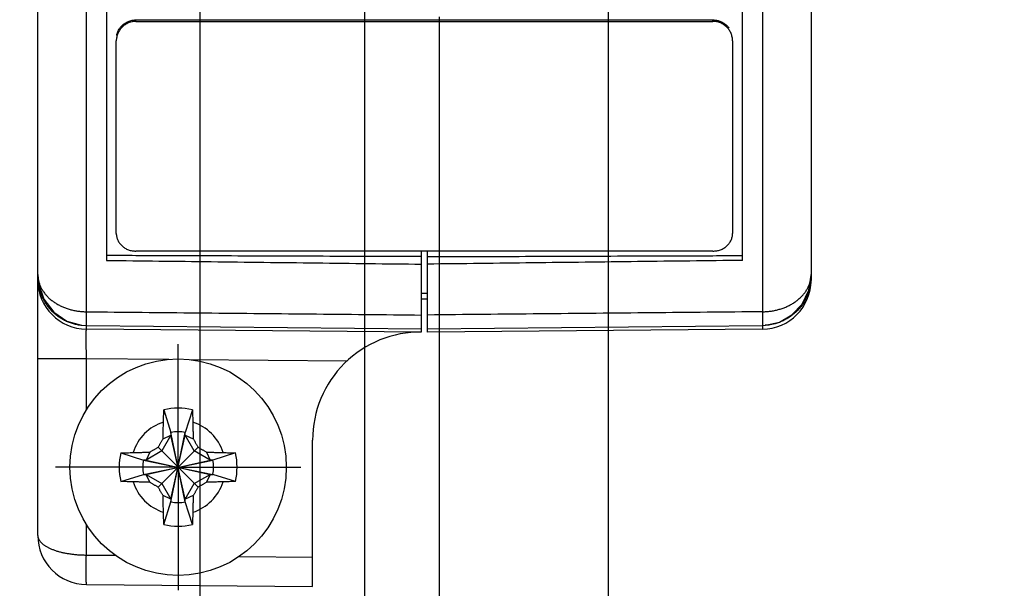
# Model space of a CAD drawing. Header units: inches. Extents: x 0.2 to 16.8, y 0.1 to 10.8.
# Tile 4 of 21: x 2.926 to 3.929, y 2.553 to 3.132. Entities that reach past the tile are written whole.
import ezdxf

# ---------------------------------------------------------------- set-up
doc = ezdxf.new("R2010")
doc.units = ezdxf.units.IN
doc.header["$LTSCALE"] = 0.935
doc.header["$MEASUREMENT"] = 0
doc.linetypes.add('CENTER', pattern=[0.6, 0.375, -0.075, 0.075, -0.075])
doc.layers.get('0').update_dxf_attribs({"linetype": 'CONTINUOUS'})
doc.layers.add('DEFAULT_1', color=7, linetype='CENTER')
doc.layers.add('DIMENSIONS', color=7, linetype='CONTINUOUS')
doc.styles.get("Standard").update_dxf_attribs({"font": 'txt', "width": 0.8})
doc.dimstyles.new('DIMSTYLE_2', dxfattribs={"dimtxt": 0.125, "dimasz": 0.18, "dimexe": 0.18, "dimexo": 0.0625, "dimgap": 0.09, "dimtad": 0, "dimtih": 1, "dimtoh": 1, "dimdec": 3, "dimzin": 4, "dimdsep": 46, "dimtxsty": 'STANDARD', "dimblk": '_FILLED', "dimblk1": '_FILLED', "dimblk2": '_FILLED', "dimcen": 0.09, "dimadec": 0, "dimazin": 0, "dimtp": 0.01, "dimtm": 0.01, "dimtfac": 1, "dimtdec": 3, "dimtofl": 0, "dimtmove": 0, "dimatfit": 3, "dimldrblk": '_FILLED', "dimfxl": 1, "dimtolj": 1, "dimtzin": 4, "dimarcsym": 0})

# ---------------------------------------------------------------- blocks, each defined once
blk = doc.blocks.new('*D4')
at = {"layer": 'DIMENSIONS', "color": 2, "linetype": 'CONTINUOUS'}
blk.add_line((3.3382, 3.4945), (2.2571, 3.4945), dxfattribs=at)
at = {"layer": 'DIMENSIONS', "color": 2, "linetype": 'CONTINUOUS', "width": 0.8}
for s, p in [('[', (1.4946, 3.432)), (']', (2.0946, 3.432)), ('.818', (0.9696, 3.432)), ('20.78', (1.5946, 3.432))]:
    blk.add_text(s, height=0.125, dxfattribs=at).set_placement(p)
blk = doc.blocks.new('_FILLED')
at = {"color": 0, "linetype": 'BYBLOCK'}
blk.add_solid([(0, 0), (-1, 0.1736), (-1, -0.1736)], dxfattribs=at)
blk = doc.blocks.new('*D5')
at = {"layer": 'DIMENSIONS', "color": 2, "linetype": 'CONTINUOUS'}
blk.add_line((3.09, 4.0397), (2.2571, 4.0397), dxfattribs=at)
at = {"layer": 'DIMENSIONS', "color": 2, "linetype": 'CONTINUOUS', "width": 0.8}
for s, p in [('1.363', (0.8696, 3.9772)), ('[', (1.4946, 3.9772)), ('34.63', (1.5946, 3.9772)), (']', (2.0946, 3.9772))]:
    blk.add_text(s, height=0.125, dxfattribs=at).set_placement(p)
blk = doc.blocks.new('*D6')
at = {"layer": 'DIMENSIONS', "color": 2, "linetype": 'CONTINUOUS'}
blk.add_line((3.1221, 3.1855), (2.2571, 3.1855), dxfattribs=at)
at = {"layer": 'DIMENSIONS', "color": 2, "linetype": 'CONTINUOUS', "width": 0.8}
for s, p in [('[', (1.4946, 3.123)), (']', (2.0946, 3.123)), ('.509', (0.9696, 3.123)), ('12.93', (1.5946, 3.123))]:
    blk.add_text(s, height=0.125, dxfattribs=at).set_placement(p)
blk = doc.blocks.new('*D7')
at = {"layer": 'DIMENSIONS', "color": 2, "linetype": 'CONTINUOUS'}
blk.add_line((3.1221, 3.8035), (2.2571, 3.8035), dxfattribs=at)
at = {"layer": 'DIMENSIONS', "color": 2, "linetype": 'CONTINUOUS', "width": 0.8}
for s, p in [('[', (1.4946, 3.741)), (']', (2.0946, 3.741)), ('1.127', (0.8696, 3.741)), ('28.63', (1.5946, 3.741))]:
    blk.add_text(s, height=0.125, dxfattribs=at).set_placement(p)
blk = doc.blocks.new('*D8')
at = {"layer": 'DIMENSIONS', "color": 2, "linetype": 'CONTINUOUS'}
blk.add_line((3.1413, 5.9728), (2.2571, 5.9728), dxfattribs=at)
at = {"layer": 'DIMENSIONS', "color": 2, "linetype": 'CONTINUOUS', "width": 0.8}
for s, p in [('[', (1.4946, 5.9103)), (']', (2.0946, 5.9103)), ('3.296', (0.8696, 5.9103)), ('83.73', (1.5946, 5.9103))]:
    blk.add_text(s, height=0.125, dxfattribs=at).set_placement(p)
blk = doc.blocks.new('*D9')
at = {"layer": 'DIMENSIONS', "color": 2, "linetype": 'CONTINUOUS'}
blk.add_line((3.1413, 6.6465), (2.2571, 6.6465), dxfattribs=at)
at = {"layer": 'DIMENSIONS', "color": 2, "linetype": 'CONTINUOUS', "width": 0.8}
for s, p in [('[', (1.3946, 6.584)), (']', (2.0946, 6.584)), ('3.970', (0.7696, 6.584)), ('100.84', (1.4946, 6.584))]:
    blk.add_text(s, height=0.125, dxfattribs=at).set_placement(p)
blk = doc.blocks.new('*D10')
at = {"layer": 'DIMENSIONS', "color": 2, "linetype": 'CONTINUOUS'}
blk.add_line((3.402, 7.4985), (2.2571, 7.4985), dxfattribs=at)
at = {"layer": 'DIMENSIONS', "color": 2, "linetype": 'CONTINUOUS', "width": 0.8}
for s, p in [('[', (1.3946, 7.436)), (']', (2.0946, 7.436)), ('4.822', (0.7696, 7.436)), ('122.48', (1.4946, 7.436))]:
    blk.add_text(s, height=0.125, dxfattribs=at).set_placement(p)
blk = doc.blocks.new('*D11')
at = {"layer": 'DIMENSIONS', "color": 2, "linetype": 'CONTINUOUS'}
blk.add_line((2.9, 2.6765), (2.2571, 2.6765), dxfattribs=at)
at = {"layer": 'DIMENSIONS', "color": 2, "linetype": 'CONTINUOUS', "width": 0.8}
for s, p in [('.000', (1.3696, 2.614)), ('[', (1.8946, 2.614)), ('0', (1.9946, 2.614)), (']', (2.0946, 2.614))]:
    blk.add_text(s, height=0.125, dxfattribs=at).set_placement(p)
blk = doc.blocks.new('*D12')
at = {"layer": 'DIMENSIONS', "color": 2, "linetype": 'CONTINUOUS'}
for p, q in [((3.5258, 3.3069), (3.5258, 2.3165)), ((3.5258, 2.3165), (3.8279, 2.1543)), ((3.8279, 2.1543), (3.8279, 1.8675))]:
    blk.add_line(p, q, dxfattribs=at)
at = {"layer": 'DIMENSIONS', "color": 2, "linetype": 'CONTINUOUS', "width": 0.8}
for s, p in [(']', (3.8904, 1.705)), ('11.13', (3.8904, 1.205)), ('[', (3.8904, 1.105)), ('.438', (3.8904, 0.58))]:
    blk.add_text(s, height=0.125, rotation=90, dxfattribs=at).set_placement(p)
blk = doc.blocks.new('*D13')
at = {"layer": 'DIMENSIONS', "color": 2, "linetype": 'CONTINUOUS'}
for p, q in [((3.3536, 3.135), (3.3536, 2.1775)), ((3.3536, 2.1775), (3.573, 2.041)), ((3.573, 2.041), (3.573, 1.8675))]:
    blk.add_line(p, q, dxfattribs=at)
at = {"layer": 'DIMENSIONS', "color": 2, "linetype": 'CONTINUOUS', "width": 0.8}
for s, p in [(']', (3.6355, 1.705)), ('6.76', (3.6355, 1.305)), ('[', (3.6355, 1.205)), ('.266', (3.6355, 0.68))]:
    blk.add_text(s, height=0.125, rotation=90, dxfattribs=at).set_placement(p)
blk = doc.blocks.new('*D14')
at = {"layer": 'DIMENSIONS', "color": 2, "linetype": 'CONTINUOUS'}
blk.add_line((3.1096, 3.2243), (3.1096, 1.8675), dxfattribs=at)
at = {"layer": 'DIMENSIONS', "color": 2, "linetype": 'CONTINUOUS', "width": 0.8}
for s, p in [(']', (3.1721, 1.705)), ('0.56', (3.1721, 1.305)), ('[', (3.1721, 1.205)), ('.022', (3.1721, 0.68))]:
    blk.add_text(s, height=0.125, rotation=90, dxfattribs=at).set_placement(p)
blk = doc.blocks.new('*D15')
at = {"layer": 'DIMENSIONS', "color": 2, "linetype": 'CONTINUOUS'}
blk.add_line((3.2776, 3.8521), (3.2776, 1.8675), dxfattribs=at)
at = {"layer": 'DIMENSIONS', "color": 2, "linetype": 'CONTINUOUS', "width": 0.8}
for s, p in [(']', (3.3401, 1.705)), ('4.83', (3.3401, 1.305)), ('[', (3.3401, 1.205)), ('.190', (3.3401, 0.68))]:
    blk.add_text(s, height=0.125, rotation=90, dxfattribs=at).set_placement(p)
blk = doc.blocks.new('*D16')
at = {"layer": 'DIMENSIONS', "color": 2, "linetype": 'CONTINUOUS'}
blk.add_line((3.3289, 6.8341), (3.3289, 8.3074), dxfattribs=at)
at = {"layer": 'DIMENSIONS', "color": 2, "linetype": 'CONTINUOUS', "width": 0.8}
for s, p in [(']', (3.3914, 9.6949)), ('6.13', (3.3914, 9.2949)), ('[', (3.3914, 9.1949)), ('.241', (3.3914, 8.6699)), ('2X ', (3.3914, 8.3699))]:
    blk.add_text(s, height=0.125, rotation=90, dxfattribs=at).set_placement(p)

msp = doc.modelspace()

# ---------------------------------------------------------------- linework, layer by layer
at = {"color": 7, "linetype": 'CONTINUOUS'}
for p, q in [((3.7326, 7.5679), (3.7326, 2.8726)), ((2.9446, 2.607), (2.9446, 7.3024)), ((3.0146, 7.2879), (3.0146, 2.887)), ((3.6626, 2.887), (3.6626, 7.2879)), ((3.0446, 3.1318), (3.6326, 3.1318)), ((3.0446, 3.1303), (3.6326, 3.1303)), ((3.0246, 2.9145), (3.0246, 3.1104)), ((3.6526, 3.1104), (3.6526, 2.9145)), ((3.6326, 2.8965), (3.0446, 2.8965)), ((3.3356, 2.8142), (3.3356, 2.8965)), ((3.3416, 2.8141), (3.3416, 2.8965)), ((3.7326, 2.8725), (3.7326, 2.8721)), ((3.7326, 2.8721), (3.7326, 2.8671)), ((3.3416, 2.8475), (3.3356, 2.8475)), ((2.9941, 2.8208), (3.3356, 2.8175)), ((3.3416, 2.8175), (3.6831, 2.8208)), ((3.3356, 2.8141), (2.9942, 2.817)), ((3.683, 2.817), (3.3416, 2.8141)), ((3.0731, 2.7348), (3.0803, 2.7119)), ((3.1021, 2.7348), (3.0949, 2.7119)), ((3.0949, 2.6411), (3.0803, 2.7119)), ((3.0803, 2.7119), (3.0803, 2.709)), ((3.0803, 2.6411), (3.0949, 2.7119)), ((3.0949, 2.709), (3.0949, 2.7119)), ((3.0803, 2.709), (3.0711, 2.693)), ((3.0723, 2.7055), (3.0803, 2.709)), ((3.0949, 2.644), (3.0803, 2.709)), ((3.0803, 2.644), (3.0949, 2.709)), ((3.0949, 2.709), (3.1029, 2.7055)), ((3.1041, 2.693), (3.0949, 2.709)), ((3.2246, 2.555), (3.2246, 2.7041)), ((3.0293, 2.691), (3.0522, 2.6838)), ((3.0711, 2.693), (3.0551, 2.6838)), ((3.0586, 2.6918), (3.0551, 2.6838)), ((3.1079, 2.6561), (3.0673, 2.6968)), ((3.0673, 2.6561), (3.1079, 2.6968)), ((3.1201, 2.6838), (3.1041, 2.693)), ((3.1166, 2.6918), (3.1201, 2.6838)), ((3.1459, 2.691), (3.123, 2.6838)), ((3.0551, 2.6838), (3.0522, 2.6838)), ((3.0522, 2.6838), (3.123, 2.6692)), ((3.0522, 2.6692), (3.123, 2.6838)), ((3.0551, 2.6838), (3.1201, 2.6692)), ((3.0551, 2.6692), (3.1201, 2.6838)), ((3.123, 2.6838), (3.1201, 2.6838)), ((3.0293, 2.662), (3.0522, 2.6692)), ((3.0522, 2.6692), (3.0551, 2.6692)), ((3.0551, 2.6692), (3.0711, 2.66)), ((3.0586, 2.6612), (3.0551, 2.6692)), ((3.1041, 2.66), (3.1201, 2.6692)), ((3.1201, 2.6692), (3.1166, 2.6612)), ((3.1201, 2.6692), (3.123, 2.6692)), ((3.1459, 2.662), (3.123, 2.6692)), ((3.0711, 2.66), (3.0803, 2.644)), ((3.0949, 2.644), (3.1041, 2.66)), ((3.0803, 2.644), (3.0723, 2.6475)), ((3.0731, 2.6182), (3.0803, 2.6411)), ((3.0803, 2.644), (3.0803, 2.6411)), ((3.1029, 2.6475), (3.0949, 2.644)), ((3.0949, 2.6411), (3.0949, 2.644)), ((3.1021, 2.6182), (3.0949, 2.6411)), ((2.9942, 2.557), (3.2246, 2.555))]:
    msp.add_line(p, q, dxfattribs=at)
at = {"color": 9, "linetype": 'CONTINUOUS'}
for p, q in [((2.9942, 2.8347), (2.9942, 7.3402)), ((3.683, 7.3402), (3.683, 2.8347)), ((3.0446, 3.1303), (3.0446, 3.1318)), ((3.6326, 3.1303), (3.6326, 3.1318)), ((2.9942, 2.817), (2.9942, 2.8208)), ((3.683, 2.8208), (3.683, 2.817)), ((2.9446, 2.787), (2.9942, 2.787)), ((2.9942, 2.787), (3.0782, 2.7863)), ((2.9942, 2.7349), (2.9942, 2.787)), ((3.0987, 2.7861), (3.2598, 2.7847)), ((2.9942, 2.587), (2.9942, 2.618)), ((2.9942, 2.587), (3.0235, 2.5868)), ((3.1501, 2.5857), (3.2246, 2.585))]:
    msp.add_line(p, q, dxfattribs=at)
at = {"color": 7, "linetype": 'CONTINUOUS'}
for points in [[(2.9446, 2.8725), (2.9453, 2.8636), (2.9509, 2.8474), (2.9608, 2.8343), (2.9741, 2.8253), (2.9893, 2.821), (2.9941, 2.8208)], [(3.6831, 2.8208), (3.6862, 2.8209), (3.7003, 2.8241), (3.7131, 2.8315), (3.7234, 2.8426), (3.7302, 2.8566), (3.7326, 2.8721)]]:
    msp.add_lwpolyline(points, dxfattribs=at)
msp.add_circle((3.0876, 2.6765), 0.1102, dxfattribs=at)
for centre, radius, start, end in [((2.9946, 2.867), 0.05, 180.0001, 269.5), ((3.6826, 2.867), 0.05, 270.5, 360), ((3.3346, 2.7041), 0.11, 89.4583, 180), ((3.0876, 2.6765), 0.0601, 76.0154, 103.9846), ((3.0876, 2.6765), 0.0361, 78.3738, 101.6262), ((3.0876, 2.6765), 0.0601, 166.0154, 193.9846), ((3.0876, 2.6765), 0.0601, 346.0154, 13.9846), ((3.0876, 2.6765), 0.0361, 168.3738, 191.6262), ((3.0876, 2.6765), 0.0361, 348.3738, 11.6262), ((3.0876, 2.6765), 0.0361, 258.3738, 281.6262), ((3.0876, 2.6765), 0.0601, 256.0154, 283.9846), ((2.9946, 2.607), 0.05, 180, 269.4726)]:
    msp.add_arc(centre, radius, start, end, dxfattribs=at)
at = {"color": 9, "linetype": 'CONTINUOUS'}
for start, end in [(108.0064, 161.9936), (18.0064, 71.9936), (198.0064, 251.9936), (288.0064, 341.9936)]:
    msp.add_arc((3.0876, 2.6765), 0.0483, start, end, dxfattribs=at)
at = {"color": 7, "linetype": 'CONTINUOUS'}
for points, knots in [([(3.032, 3.1274), (3.0325, 3.1278), (3.034, 3.1289), (3.0369, 3.1304), (3.0397, 3.1313), (3.0412, 3.1315), (3.0415, 3.1316)], [0, 0, 0, 0, 0.177368, 0.550972, 0.925398, 1, 1, 1, 1]), ([(3.6326, 3.1318), (3.6339, 3.1318), (3.6362, 3.1316), (3.6383, 3.131), (3.6392, 3.1307)], [0, 0, 0, 0, 0.580978, 1, 1, 1, 1]), ([(3.6392, 3.1307), (3.6396, 3.1306), (3.6411, 3.13), (3.6432, 3.1289), (3.6447, 3.1278), (3.6452, 3.1274)], [0, 0, 0, 0, 0.158837, 0.729215, 1, 1, 1, 1]), ([(3.0313, 3.1252), (3.031, 3.125), (3.0298, 3.1238), (3.0279, 3.1215), (3.026, 3.1181), (3.0249, 3.1143), (3.0246, 3.1117), (3.0246, 3.1104)], [0, 0, 0, 0, 0.065485, 0.299555, 0.533343, 0.766809, 1, 1, 1, 1]), ([(3.025, 3.1162), (3.0253, 3.1174), (3.026, 3.1198), (3.0274, 3.1222), (3.0283, 3.1235), (3.0284, 3.1237)], [0, 0, 0, 0, 0.438618, 0.908412, 1, 1, 1, 1]), ([(3.0284, 3.1237), (3.029, 3.1245), (3.0302, 3.1258), (3.0315, 3.127), (3.032, 3.1274)], [0, 0, 0, 0, 0.605173, 1, 1, 1, 1]), ([(3.0384, 3.1294), (3.0379, 3.1292), (3.0362, 3.1286), (3.0341, 3.1274), (3.0325, 3.1263), (3.0321, 3.1259)], [0, 0, 0, 0, 0.219017, 0.756002, 1, 1, 1, 1]), ([(3.0446, 3.1303), (3.0433, 3.1303), (3.0412, 3.1301), (3.0392, 3.1296), (3.0384, 3.1294)], [0, 0, 0, 0, 0.628091, 1, 1, 1, 1]), ([(3.6451, 3.1259), (3.6447, 3.1263), (3.6431, 3.1274), (3.6403, 3.1289), (3.6365, 3.1301), (3.6339, 3.1303), (3.6326, 3.1303)], [0, 0, 0, 0, 0.131505, 0.420917, 0.710424, 1, 1, 1, 1]), ([(3.6526, 3.1104), (3.6526, 3.1117), (3.6523, 3.1143), (3.6512, 3.1181), (3.6493, 3.1215), (3.6474, 3.1238), (3.6462, 3.125), (3.6459, 3.1252)], [0, 0, 0, 0, 0.233191, 0.466657, 0.700445, 0.934515, 1, 1, 1, 1]), ([(3.0246, 2.9145), (3.0246, 2.9133), (3.0249, 2.9109), (3.026, 2.9075), (3.0279, 2.9044), (3.0304, 2.9016), (3.0334, 2.8994), (3.0369, 2.8977), (3.0407, 2.8967), (3.0433, 2.8965), (3.0446, 2.8965)], [0, 0, 0, 0, 0.118995, 0.238686, 0.360007, 0.483603, 0.609751, 0.738272, 0.868634, 1, 1, 1, 1]), ([(3.6326, 2.8965), (3.6339, 2.8965), (3.6365, 2.8967), (3.6403, 2.8977), (3.6438, 2.8994), (3.6468, 2.9016), (3.6493, 2.9044), (3.6512, 2.9075), (3.6523, 2.9109), (3.6526, 2.9133), (3.6526, 2.9145)], [0, 0, 0, 0, 0.131366, 0.261728, 0.390249, 0.516397, 0.639993, 0.761314, 0.881005, 1, 1, 1, 1]), ([(3.3356, 2.8908), (3.3, 2.8909), (3.2288, 2.8912), (3.1317, 2.8915), (3.0703, 2.8918), (3.0446, 2.8918)], [0, 0, 0, 0, 0.366891, 0.734568, 1, 1, 1, 1]), ([(3.3416, 2.8908), (3.3772, 2.8909), (3.4484, 2.8912), (3.5455, 2.8915), (3.6069, 2.8918), (3.6326, 2.8918)], [0, 0, 0, 0, 0.366891, 0.734568, 1, 1, 1, 1]), ([(3.0146, 2.887), (3.0502, 2.8866), (3.1215, 2.8857), (3.2285, 2.8845), (3.2999, 2.8836), (3.3356, 2.8832)], [0, 0, 0, 0, 0.332636, 0.665969, 1, 1, 1, 1]), ([(3.6626, 2.887), (3.627, 2.8866), (3.5557, 2.8857), (3.4487, 2.8845), (3.3773, 2.8836), (3.3416, 2.8832)], [0, 0, 0, 0, 0.332636, 0.665969, 1, 1, 1, 1]), ([(3.0727, 2.7224), (3.0727, 2.7234), (3.0727, 2.7253), (3.0728, 2.7284), (3.073, 2.7316), (3.073, 2.7337), (3.0731, 2.7348)], [0, 0, 0, 0, 0.230122, 0.481149, 0.741523, 1, 1, 1, 1]), ([(3.1021, 2.7348), (3.1022, 2.7337), (3.1022, 2.7316), (3.1024, 2.7285), (3.1025, 2.7254), (3.1025, 2.7234), (3.1025, 2.7224)], [0, 0, 0, 0, 0.251754, 0.510286, 0.763771, 1, 1, 1, 1]), ([(3.0723, 2.7055), (3.0723, 2.706), (3.0723, 2.7071), (3.0724, 2.7087), (3.0724, 2.7105), (3.0724, 2.7125), (3.0725, 2.7146), (3.0725, 2.717), (3.0726, 2.7196), (3.0726, 2.7214), (3.0727, 2.7224)], [0, 0, 0, 0, 0.09198, 0.189892, 0.295352, 0.409971, 0.535336, 0.673456, 0.827316, 1, 1, 1, 1]), ([(3.1025, 2.7224), (3.1026, 2.7214), (3.1026, 2.7196), (3.1027, 2.717), (3.1027, 2.7146), (3.1028, 2.7125), (3.1028, 2.7105), (3.1028, 2.7087), (3.1029, 2.7071), (3.1029, 2.706), (3.1029, 2.7055)], [0, 0, 0, 0, 0.172684, 0.326544, 0.464664, 0.590029, 0.704648, 0.810108, 0.90802, 1, 1, 1, 1]), ([(3.0673, 2.6968), (3.0675, 2.6972), (3.0679, 2.6979), (3.0685, 2.699), (3.0691, 2.7), (3.0698, 2.7011), (3.0704, 2.7022), (3.071, 2.7033), (3.0717, 2.7044), (3.0721, 2.7051), (3.0723, 2.7055)], [0, 0, 0, 0, 0.124746, 0.249067, 0.373182, 0.497318, 0.621717, 0.746722, 0.872694, 1, 1, 1, 1]), ([(3.1029, 2.7055), (3.1031, 2.7051), (3.1035, 2.7044), (3.1042, 2.7033), (3.1048, 2.7022), (3.1054, 2.7011), (3.1061, 2.7), (3.1067, 2.699), (3.1073, 2.6979), (3.1077, 2.6972), (3.1079, 2.6968)], [0, 0, 0, 0, 0.127311, 0.253288, 0.378295, 0.502694, 0.626829, 0.750942, 0.875259, 1, 1, 1, 1]), ([(3.0293, 2.691), (3.0303, 2.691), (3.0324, 2.6911), (3.0356, 2.6912), (3.0387, 2.6913), (3.0407, 2.6914), (3.0417, 2.6914)], [0, 0, 0, 0, 0.251754, 0.510286, 0.763771, 1, 1, 1, 1]), ([(3.0417, 2.6914), (3.0426, 2.6914), (3.0445, 2.6915), (3.0471, 2.6915), (3.0495, 2.6916), (3.0516, 2.6916), (3.0535, 2.6917), (3.0553, 2.6917), (3.057, 2.6917), (3.0581, 2.6917), (3.0586, 2.6918)], [0, 0, 0, 0, 0.172684, 0.326545, 0.464664, 0.590029, 0.704648, 0.810108, 0.90802, 1, 1, 1, 1]), ([(3.0586, 2.6918), (3.059, 2.692), (3.0597, 2.6924), (3.0608, 2.693), (3.0619, 2.6937), (3.063, 2.6943), (3.064, 2.6949), (3.0651, 2.6956), (3.0662, 2.6962), (3.0669, 2.6966), (3.0673, 2.6968)], [0, 0, 0, 0, 0.127311, 0.253288, 0.378295, 0.502694, 0.626829, 0.750942, 0.875259, 1, 1, 1, 1]), ([(3.1079, 2.6968), (3.1083, 2.6966), (3.109, 2.6962), (3.1101, 2.6956), (3.1112, 2.6949), (3.1122, 2.6943), (3.1133, 2.6937), (3.1144, 2.693), (3.1155, 2.6924), (3.1162, 2.692), (3.1166, 2.6918)], [0, 0, 0, 0, 0.124746, 0.249067, 0.373183, 0.497319, 0.621718, 0.746723, 0.872695, 1, 1, 1, 1]), ([(3.1166, 2.6918), (3.1171, 2.6917), (3.1182, 2.6917), (3.1199, 2.6917), (3.1217, 2.6917), (3.1236, 2.6916), (3.1257, 2.6916), (3.1281, 2.6915), (3.1307, 2.6915), (3.1326, 2.6914), (3.1335, 2.6914)], [0, 0, 0, 0, 0.09198, 0.189892, 0.295352, 0.409971, 0.535336, 0.673456, 0.827316, 1, 1, 1, 1]), ([(3.1335, 2.6914), (3.1345, 2.6914), (3.1365, 2.6913), (3.1395, 2.6912), (3.1427, 2.6911), (3.1448, 2.691), (3.1459, 2.691)], [0, 0, 0, 0, 0.230122, 0.481149, 0.741523, 1, 1, 1, 1]), ([(3.0417, 2.6615), (3.0407, 2.6616), (3.0387, 2.6616), (3.0357, 2.6617), (3.0325, 2.6618), (3.0304, 2.6619), (3.0293, 2.662)], [0, 0, 0, 0, 0.230122, 0.481149, 0.741523, 1, 1, 1, 1]), ([(3.0586, 2.6612), (3.0581, 2.6612), (3.057, 2.6612), (3.0553, 2.6612), (3.0535, 2.6613), (3.0516, 2.6613), (3.0495, 2.6614), (3.0471, 2.6614), (3.0445, 2.6615), (3.0426, 2.6615), (3.0417, 2.6615)], [0, 0, 0, 0, 0.09198, 0.189892, 0.295352, 0.409971, 0.535336, 0.673456, 0.827316, 1, 1, 1, 1]), ([(3.0673, 2.6561), (3.0669, 2.6563), (3.0662, 2.6568), (3.0651, 2.6574), (3.064, 2.658), (3.063, 2.6586), (3.0619, 2.6593), (3.0608, 2.6599), (3.0597, 2.6605), (3.059, 2.661), (3.0586, 2.6612)], [0, 0, 0, 0, 0.124746, 0.249067, 0.373182, 0.497318, 0.621717, 0.746722, 0.872694, 1, 1, 1, 1]), ([(3.1166, 2.6612), (3.1162, 2.661), (3.1155, 2.6605), (3.1144, 2.6599), (3.1133, 2.6593), (3.1122, 2.6586), (3.1112, 2.658), (3.1101, 2.6574), (3.109, 2.6568), (3.1083, 2.6563), (3.1079, 2.6561)], [0, 0, 0, 0, 0.127311, 0.253288, 0.378295, 0.502694, 0.626829, 0.750942, 0.875259, 1, 1, 1, 1]), ([(3.1335, 2.6615), (3.1326, 2.6615), (3.1307, 2.6615), (3.1281, 2.6614), (3.1257, 2.6614), (3.1236, 2.6613), (3.1217, 2.6613), (3.1199, 2.6612), (3.1182, 2.6612), (3.1171, 2.6612), (3.1166, 2.6612)], [0, 0, 0, 0, 0.172684, 0.326544, 0.464664, 0.590029, 0.704648, 0.810108, 0.90802, 1, 1, 1, 1]), ([(3.1459, 2.662), (3.1449, 2.6619), (3.1428, 2.6618), (3.1396, 2.6617), (3.1365, 2.6616), (3.1345, 2.6616), (3.1335, 2.6615)], [0, 0, 0, 0, 0.251754, 0.510286, 0.763771, 1, 1, 1, 1]), ([(3.0723, 2.6475), (3.0721, 2.6478), (3.0717, 2.6486), (3.071, 2.6497), (3.0704, 2.6507), (3.0698, 2.6518), (3.0691, 2.6529), (3.0685, 2.654), (3.0679, 2.6551), (3.0675, 2.6558), (3.0673, 2.6561)], [0, 0, 0, 0, 0.127311, 0.253287, 0.378294, 0.502693, 0.626828, 0.750941, 0.875259, 1, 1, 1, 1]), ([(3.1079, 2.6561), (3.1077, 2.6558), (3.1073, 2.6551), (3.1067, 2.654), (3.1061, 2.6529), (3.1054, 2.6518), (3.1048, 2.6507), (3.1042, 2.6497), (3.1035, 2.6486), (3.1031, 2.6478), (3.1029, 2.6475)], [0, 0, 0, 0, 0.124746, 0.249067, 0.373183, 0.497319, 0.621718, 0.746723, 0.872695, 1, 1, 1, 1]), ([(3.0727, 2.6305), (3.0726, 2.6315), (3.0726, 2.6334), (3.0725, 2.636), (3.0725, 2.6383), (3.0724, 2.6405), (3.0724, 2.6424), (3.0724, 2.6442), (3.0723, 2.6459), (3.0723, 2.6469), (3.0723, 2.6475)], [0, 0, 0, 0, 0.172684, 0.326544, 0.464664, 0.590029, 0.704648, 0.810108, 0.90802, 1, 1, 1, 1]), ([(3.1029, 2.6475), (3.1029, 2.6469), (3.1029, 2.6459), (3.1028, 2.6442), (3.1028, 2.6424), (3.1028, 2.6405), (3.1027, 2.6383), (3.1027, 2.636), (3.1026, 2.6334), (3.1026, 2.6315), (3.1025, 2.6305)], [0, 0, 0, 0, 0.09198, 0.189892, 0.295352, 0.409971, 0.535336, 0.673456, 0.827316, 1, 1, 1, 1]), ([(3.0731, 2.6182), (3.073, 2.6192), (3.073, 2.6213), (3.0728, 2.6245), (3.0727, 2.6275), (3.0727, 2.6296), (3.0727, 2.6305)], [0, 0, 0, 0, 0.251754, 0.510286, 0.763771, 1, 1, 1, 1]), ([(3.1025, 2.6305), (3.1025, 2.6296), (3.1025, 2.6276), (3.1024, 2.6246), (3.1022, 2.6214), (3.1022, 2.6192), (3.1021, 2.6182)], [0, 0, 0, 0, 0.230122, 0.481149, 0.741523, 1, 1, 1, 1])]:
    msp.add_open_spline(points, degree=3, knots=knots, dxfattribs=at)
for points in [[(3.0415, 3.1316), (3.0422, 3.1317), (3.0429, 3.1317), (3.0436, 3.1318)], [(3.0436, 3.1318), (3.0439, 3.1318), (3.0443, 3.1318), (3.0446, 3.1318)], [(3.0321, 3.1259), (3.0318, 3.1257), (3.0315, 3.1255), (3.0313, 3.1252)], [(3.6459, 3.1252), (3.6457, 3.1255), (3.6454, 3.1257), (3.6451, 3.1259)], [(3.6452, 3.1274), (3.6458, 3.127), (3.6463, 3.1265), (3.6468, 3.126)], [(3.6468, 3.126), (3.6475, 3.1253), (3.6482, 3.1245), (3.6488, 3.1237)], [(3.0446, 2.8918), (3.0346, 2.8919), (3.0246, 2.8919), (3.0146, 2.892)], [(3.6326, 2.8918), (3.6426, 2.8919), (3.6526, 2.8919), (3.6626, 2.892)], [(3.3356, 2.8537), (3.3376, 2.8537), (3.3396, 2.8538), (3.3416, 2.8538)]]:
    msp.add_open_spline(points, degree=3, dxfattribs=at)
at = {"color": 9, "linetype": 'CONTINUOUS'}
for points, knots in [([(2.9446, 2.8725), (2.9446, 2.872), (2.9446, 2.871), (2.9448, 2.8694), (2.9449, 2.8684), (2.945, 2.8679)], [0, 0, 0, 0, 0.33014, 0.666416, 1, 1, 1, 1]), ([(2.9446, 2.8702), (2.9446, 2.8695), (2.9446, 2.8681), (2.9447, 2.8667), (2.9448, 2.866)], [0, 0, 0, 0, 0.499989, 1, 1, 1, 1]), ([(3.7314, 2.8644), (3.7314, 2.8644), (3.7316, 2.865), (3.7319, 2.8661), (3.7322, 2.8677), (3.7324, 2.8693), (3.7326, 2.8708), (3.7326, 2.8716), (3.7326, 2.872)], [0, 0, 0, 0, 0.022941, 0.233577, 0.443563, 0.653325, 0.863288, 1, 1, 1, 1]), ([(2.9448, 2.866), (2.9448, 2.8653), (2.945, 2.8639), (2.9453, 2.8619), (2.9456, 2.8605), (2.9457, 2.8598)], [0, 0, 0, 0, 0.333284, 0.666612, 1, 1, 1, 1]), ([(2.945, 2.8679), (2.945, 2.8679), (2.9451, 2.8674), (2.9453, 2.8663), (2.9457, 2.8648), (2.9462, 2.8632), (2.9467, 2.8617), (2.9474, 2.8602), (2.9481, 2.8587), (2.9489, 2.8573), (2.9498, 2.8559), (2.9508, 2.8545), (2.9518, 2.8531), (2.9529, 2.8518), (2.9541, 2.8505), (2.9553, 2.8492), (2.9566, 2.848), (2.958, 2.8469), (2.9595, 2.8457), (2.9609, 2.8447), (2.9625, 2.8436), (2.9641, 2.8427), (2.9657, 2.8417), (2.9674, 2.8409), (2.9692, 2.84), (2.9709, 2.8393), (2.9727, 2.8386), (2.9746, 2.8379), (2.9765, 2.8373), (2.9784, 2.8368), (2.9803, 2.8363), (2.9822, 2.8359), (2.9842, 2.8356), (2.9862, 2.8353), (2.9882, 2.835), (2.9902, 2.8349), (2.9922, 2.8348), (2.9935, 2.8347), (2.9942, 2.8347)], [0, 0, 0, 0, 0.000281, 0.02497, 0.049795, 0.074794, 0.100012, 0.125472, 0.151172, 0.177104, 0.203287, 0.229736, 0.256461, 0.283466, 0.310756, 0.338335, 0.366196, 0.394333, 0.422746, 0.45143, 0.480375, 0.509569, 0.539006, 0.568669, 0.598546, 0.628628, 0.6589, 0.689347, 0.719955, 0.750708, 0.781591, 0.812592, 0.84369, 0.874861, 0.906089, 0.937361, 0.968668, 1, 1, 1, 1]), ([(2.9457, 2.8598), (2.9459, 2.8591), (2.9462, 2.8578), (2.9468, 2.8558), (2.9474, 2.8538), (2.9482, 2.8518), (2.949, 2.8499), (2.9499, 2.848), (2.9509, 2.8462), (2.9519, 2.8444), (2.9531, 2.8426), (2.9543, 2.8409), (2.9556, 2.8393), (2.9569, 2.8377), (2.9583, 2.8361), (2.9598, 2.8346), (2.9614, 2.8332), (2.963, 2.8319), (2.9647, 2.8306), (2.9664, 2.8294), (2.9681, 2.8282), (2.97, 2.8272), (2.9718, 2.8262), (2.9737, 2.8253), (2.9756, 2.8244), (2.9776, 2.8237), (2.9796, 2.823), (2.9816, 2.8224), (2.9837, 2.822), (2.9858, 2.8215), (2.9876, 2.8213), (2.9888, 2.8211), (2.9892, 2.8211)], [0, 0, 0, 0, 0.033513, 0.067034, 0.100565, 0.134108, 0.167663, 0.201231, 0.234814, 0.268412, 0.302026, 0.335656, 0.369303, 0.402968, 0.436651, 0.470351, 0.504069, 0.537805, 0.571559, 0.605329, 0.639116, 0.672919, 0.706737, 0.74057, 0.774416, 0.808275, 0.842145, 0.876025, 0.909914, 0.943811, 0.977714, 1, 1, 1, 1]), ([(3.683, 2.8347), (3.6837, 2.8347), (3.6851, 2.8348), (3.6872, 2.8349), (3.6892, 2.8351), (3.6912, 2.8353), (3.6933, 2.8356), (3.6953, 2.836), (3.6972, 2.8364), (3.6992, 2.8369), (3.7012, 2.8375), (3.7031, 2.8381), (3.705, 2.8388), (3.7068, 2.8395), (3.7086, 2.8403), (3.7104, 2.8412), (3.7121, 2.8421), (3.7138, 2.8431), (3.7154, 2.8441), (3.717, 2.8452), (3.7185, 2.8463), (3.7199, 2.8475), (3.7213, 2.8487), (3.7226, 2.85), (3.7238, 2.8513), (3.725, 2.8526), (3.7261, 2.854), (3.7271, 2.8554), (3.7281, 2.8569), (3.7289, 2.8584), (3.7297, 2.8599), (3.7304, 2.8614), (3.7309, 2.8629), (3.7313, 2.8639), (3.7314, 2.8644)], [0, 0, 0, 0, 0.034125, 0.068172, 0.102115, 0.135959, 0.169712, 0.203389, 0.237, 0.270554, 0.304028, 0.337369, 0.370528, 0.403458, 0.436147, 0.468602, 0.500822, 0.532801, 0.564517, 0.595944, 0.627062, 0.657854, 0.688317, 0.718478, 0.748341, 0.777899, 0.807139, 0.836054, 0.864635, 0.892879, 0.920786, 0.948396, 0.975766, 1, 1, 1, 1]), ([(3.7314, 2.8595), (3.7313, 2.8588), (3.7309, 2.8574), (3.7303, 2.8554), (3.7296, 2.8534), (3.7289, 2.8514), (3.728, 2.8494), (3.727, 2.8475), (3.726, 2.8456), (3.7249, 2.8437), (3.7237, 2.842), (3.7224, 2.8402), (3.721, 2.8386), (3.7196, 2.8369), (3.7181, 2.8354), (3.7166, 2.8339), (3.7149, 2.8325), (3.7132, 2.8311), (3.7115, 2.8298), (3.7097, 2.8286), (3.7079, 2.8275), (3.706, 2.8265), (3.704, 2.8255), (3.702, 2.8246), (3.7, 2.8239), (3.698, 2.8232), (3.6959, 2.8225), (3.6938, 2.822), (3.6917, 2.8216), (3.6895, 2.8212), (3.6875, 2.821), (3.6863, 2.8209), (3.6857, 2.8209)], [0, 0, 0, 0, 0.03338, 0.066769, 0.100169, 0.13358, 0.167004, 0.200443, 0.233896, 0.267365, 0.300851, 0.334353, 0.367874, 0.401412, 0.434969, 0.468544, 0.502137, 0.535748, 0.569377, 0.603023, 0.636685, 0.670364, 0.704057, 0.737765, 0.771485, 0.805218, 0.838961, 0.872713, 0.906473, 0.94024, 0.974012, 1, 1, 1, 1]), ([(3.7324, 2.8659), (3.7323, 2.8652), (3.7322, 2.8637), (3.7319, 2.8616), (3.7316, 2.8602), (3.7314, 2.8595)], [0, 0, 0, 0, 0.333281, 0.666609, 1, 1, 1, 1]), ([(2.9941, 2.8208), (2.9941, 2.8208), (2.9941, 2.8209), (2.9941, 2.821), (2.9941, 2.8212), (2.9941, 2.8215), (2.9941, 2.8218), (2.9941, 2.8222), (2.9941, 2.8227), (2.9941, 2.8232), (2.9941, 2.8237), (2.9941, 2.8244), (2.9941, 2.8251), (2.9941, 2.8258), (2.9941, 2.8266), (2.9941, 2.8275), (2.9941, 2.8284), (2.9941, 2.8293), (2.9941, 2.8303), (2.9941, 2.8314), (2.9941, 2.8325), (2.9942, 2.8336), (2.9942, 2.8343), (2.9942, 2.8347)], [0, 0, 0, 0, 0.005557, 0.015468, 0.029998, 0.049118, 0.072786, 0.100952, 0.133555, 0.170524, 0.21178, 0.257232, 0.306783, 0.360324, 0.41774, 0.478907, 0.543692, 0.611954, 0.683545, 0.758311, 0.836089, 0.91671, 1, 1, 1, 1]), ([(2.9942, 2.8347), (3.032, 2.8344), (3.1078, 2.8336), (3.2216, 2.8325), (3.2976, 2.8318), (3.3356, 2.8314)], [0, 0, 0, 0, 0.332719, 0.66605, 1, 1, 1, 1]), ([(3.683, 2.8347), (3.6455, 2.8344), (3.57, 2.8336), (3.4562, 2.8325), (3.3799, 2.8318), (3.3416, 2.8314)], [0, 0, 0, 0, 0.329762, 0.663114, 1, 1, 1, 1]), ([(3.683, 2.8347), (3.683, 2.8343), (3.6831, 2.8335), (3.6831, 2.8324), (3.6831, 2.8312), (3.6831, 2.8302), (3.6831, 2.8291), (3.6831, 2.8281), (3.6831, 2.8272), (3.6831, 2.8264), (3.6831, 2.8255), (3.6831, 2.8248), (3.6831, 2.8241), (3.6831, 2.8235), (3.6831, 2.8229), (3.6831, 2.8224), (3.6831, 2.8219), (3.6831, 2.8216), (3.6831, 2.8213), (3.6831, 2.8211), (3.6831, 2.8209), (3.6831, 2.8208), (3.6831, 2.8208), (3.6831, 2.8208), (3.6831, 2.8208)], [0, 0, 0, 0, 0.086683, 0.170399, 0.251023, 0.328363, 0.402238, 0.472472, 0.538899, 0.601363, 0.659716, 0.713821, 0.763552, 0.808791, 0.849433, 0.88538, 0.916546, 0.942859, 0.964256, 0.980687, 0.992115, 0.998516, 0.99993, 1, 1, 1, 1]), ([(2.9942, 2.787), (2.9942, 2.7875), (2.9941, 2.7885), (2.9941, 2.7899), (2.9941, 2.7913), (2.9941, 2.7927), (2.9941, 2.7941), (2.9941, 2.7955), (2.994, 2.7968), (2.994, 2.7982), (2.994, 2.7995), (2.994, 2.8008), (2.994, 2.802), (2.994, 2.8032), (2.994, 2.8044), (2.994, 2.8056), (2.994, 2.8067), (2.994, 2.8077), (2.994, 2.8087), (2.994, 2.8097), (2.994, 2.8106), (2.994, 2.8115), (2.994, 2.8123), (2.994, 2.813), (2.994, 2.8137), (2.994, 2.8143), (2.994, 2.8149), (2.994, 2.8154), (2.9941, 2.8158), (2.9941, 2.8162), (2.9941, 2.8165), (2.9941, 2.8167), (2.9941, 2.8169), (2.9941, 2.817), (2.9942, 2.817), (2.9942, 2.817)], [0, 0, 0, 0, 0.047595, 0.095057, 0.142287, 0.189181, 0.235635, 0.281548, 0.326826, 0.371377, 0.41511, 0.457918, 0.499687, 0.540313, 0.579717, 0.617827, 0.65456, 0.689817, 0.723502, 0.755538, 0.78586, 0.814404, 0.841099, 0.865871, 0.88866, 0.909425, 0.928133, 0.944746, 0.959227, 0.971541, 0.98166, 0.989563, 0.995237, 0.998685, 1, 1, 1, 1]), ([(2.9446, 2.607), (2.9446, 2.6067), (2.9446, 2.6062), (2.9448, 2.6053), (2.945, 2.6044), (2.9453, 2.6036), (2.9458, 2.6027), (2.9463, 2.6019), (2.9469, 2.601), (2.9476, 2.6002), (2.9484, 2.5994), (2.9492, 2.5986), (2.9502, 2.5979), (2.9512, 2.5971), (2.9523, 2.5964), (2.9534, 2.5957), (2.9547, 2.595), (2.956, 2.5943), (2.9573, 2.5937), (2.9587, 2.5931), (2.9602, 2.5925), (2.9618, 2.592), (2.9633, 2.5914), (2.965, 2.5909), (2.9666, 2.5904), (2.9683, 2.59), (2.9701, 2.5896), (2.9718, 2.5892), (2.9736, 2.5889), (2.9755, 2.5886), (2.9773, 2.5883), (2.9792, 2.588), (2.9811, 2.5878), (2.983, 2.5876), (2.9849, 2.5874), (2.9869, 2.5873), (2.9887, 2.5872), (2.9906, 2.5871), (2.9924, 2.5871), (2.9936, 2.587), (2.9942, 2.587)], [0, 0, 0, 0, 0.015105, 0.030751, 0.046537, 0.062627, 0.079175, 0.09632, 0.114179, 0.132846, 0.152373, 0.172792, 0.194109, 0.216301, 0.239334, 0.26319, 0.287857, 0.313318, 0.339573, 0.366623, 0.394473, 0.423096, 0.452395, 0.48225, 0.512551, 0.543291, 0.574487, 0.606159, 0.638296, 0.670882, 0.703904, 0.737289, 0.770925, 0.804696, 0.838439, 0.871955, 0.905052, 0.937547, 0.969259, 1, 1, 1, 1]), ([(2.9942, 2.557), (2.9941, 2.557), (2.9941, 2.5571), (2.9941, 2.5572), (2.9941, 2.5574), (2.9941, 2.5576), (2.9941, 2.5579), (2.9941, 2.5583), (2.9941, 2.5587), (2.9941, 2.5592), (2.994, 2.5598), (2.994, 2.5604), (2.994, 2.5611), (2.994, 2.5618), (2.994, 2.5626), (2.994, 2.5635), (2.994, 2.5643), (2.994, 2.5653), (2.994, 2.5662), (2.994, 2.5672), (2.994, 2.5683), (2.994, 2.5694), (2.994, 2.5706), (2.994, 2.5717), (2.994, 2.5729), (2.994, 2.574), (2.994, 2.5752), (2.994, 2.5763), (2.994, 2.5775), (2.994, 2.5788), (2.994, 2.5801), (2.994, 2.5814), (2.994, 2.5828), (2.994, 2.5842), (2.994, 2.5856), (2.9942, 2.5866), (2.9942, 2.587)], [0, 0, 0, 0, 0.001661, 0.005136, 0.010898, 0.018922, 0.02916, 0.041542, 0.056016, 0.072564, 0.091193, 0.111906, 0.134696, 0.159508, 0.186098, 0.214126, 0.24336, 0.273887, 0.305891, 0.339564, 0.374958, 0.412071, 0.450487, 0.489374, 0.527914, 0.566053, 0.604224, 0.642993, 0.682921, 0.724354, 0.767574, 0.812484, 0.858659, 0.905635, 0.952918, 1, 1, 1, 1])]:
    msp.add_open_spline(points, degree=3, knots=knots, dxfattribs=at)
for points in [[(3.7326, 2.872), (3.7326, 2.8722), (3.7326, 2.8724), (3.7326, 2.8725)], [(3.7326, 2.8702), (3.7326, 2.8694), (3.7326, 2.8687), (3.7326, 2.868)], [(3.7326, 2.868), (3.7325, 2.8673), (3.7325, 2.8666), (3.7324, 2.8659)]]:
    msp.add_open_spline(points, degree=3, dxfattribs=at)
at = {"layer": 'DEFAULT_1', "color": 7, "linetype": 'CENTER'}
for q in [(3.0876, 2.8016), (2.9625, 2.6765), (3.2127, 2.6765), (3.0876, 2.5514)]:
    msp.add_line((3.0876, 2.6765), q, dxfattribs=at)

# ---------------------------------------------------------------- dimensions: what is measured, and where the dimension line sits
at = {"layer": 'DIMENSIONS', "color": 2, "linetype": 'CONTINUOUS'}
dim = msp.add_ordinate_dim(feature_location=(3.3289, 6.8341), offset=(0, 1.4733), dtype=1, origin=(3.0876, 2.6765), text='2X <>', dimstyle='DIMSTYLE_2', dxfattribs=at)
dim.commit()
dim.dimension.update_dxf_attribs({"geometry": '*D16', "text_midpoint": (3.3289, 9.0824)})
for feature_location, offset, dtype, origin, picture, middle in [((3.402, 7.4985), (-1.1449, 0), 0, (2.9625, 2.6765), '*D10', (1.4821, 7.4985)), ((3.1413, 6.6465), (-0.8842, 0), 0, (2.9625, 2.6765), '*D9', (1.4821, 6.6465)), ((3.1413, 5.9728), (-0.8842, 0), 0, (2.9625, 2.6765), '*D8', (1.5321, 5.9728)), ((3.09, 4.0397), (-0.8329, 0), 0, (2.9625, 2.6765), '*D5', (1.5321, 4.0397)), ((3.1221, 3.8035), (-0.865, 0), 0, (2.9625, 2.6765), '*D7', (1.5321, 3.8035)), ((3.2776, 3.8521), (0, -1.9846), 1, (3.0876, 2.5514), '*D15', (3.2776, 1.2425)), ((3.3382, 3.4945), (-1.0811, 0), 0, (2.9625, 2.6765), '*D4', (1.5821, 3.4945)), ((3.5257973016, 3.3068717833), (0.3021259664, -1.439343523), 0, (3.0876004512, 2.5513717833), '*D12', (3.827923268, 1.1925282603)), ((3.1221, 3.1855), (-0.865, 0), 0, (2.9625, 2.6765), '*D6', (1.5821, 3.1855)), ((3.1096, 3.2243), (0, -1.3568), 1, (3.0876, 2.5514), '*D14', (3.1096, 1.2425)), ((3.3536, 3.135), (0.2194, -1.2674), 0, (3.0876, 2.5514), '*D13', (3.573, 1.2425)), ((2.9000004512, 2.6764717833), (-0.6429021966, 0), 0, (2.9625004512, 2.6764717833), '*D11', (1.7820982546, 2.6764717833))]:
    dim = msp.add_ordinate_dim(feature_location=feature_location, offset=offset, dtype=dtype, origin=origin, dimstyle='DIMSTYLE_2', dxfattribs=at)
    dim.commit()
    dim.dimension.update_dxf_attribs({"geometry": picture, "text_midpoint": middle})

doc.saveas('drawing.dxf')
